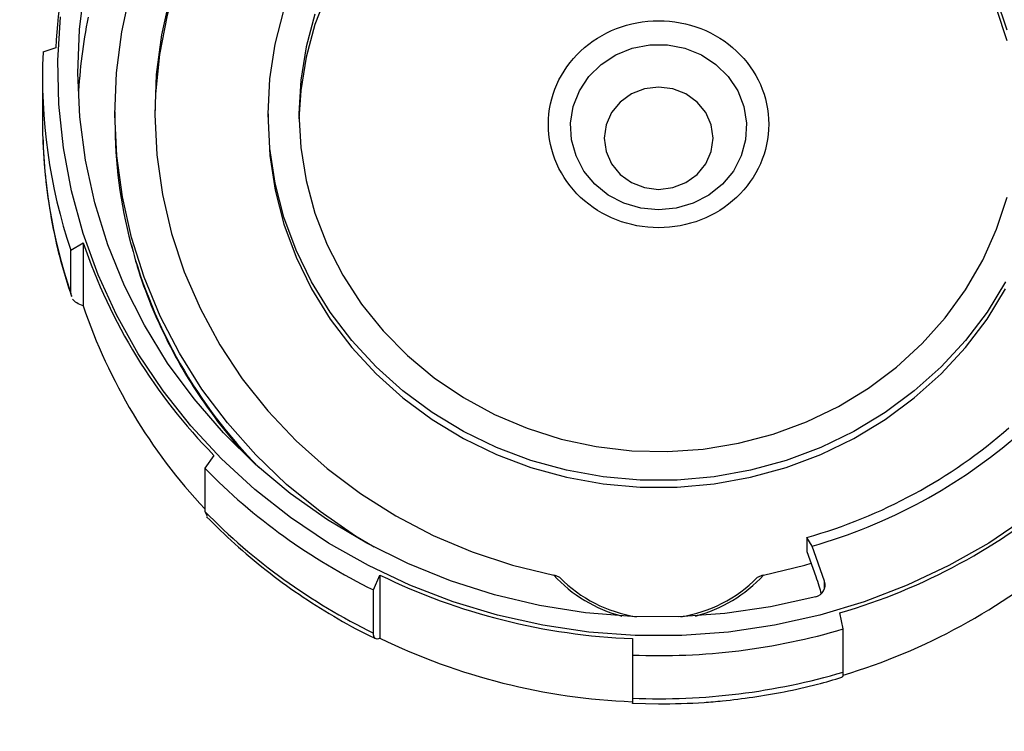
# Model space of a CAD drawing. Header units: inches. Extents: x 1.5 to 64.5, y 1.5 to 49.5.
# Tile 12 of 27: x 13.5 to 17.3, y 24.6 to 27.4. Entities that reach past the tile are written whole.
import ezdxf

# ---------------------------------------------------------------- set-up
doc = ezdxf.new("R2010")
doc.units = ezdxf.units.IN
doc.header["$LTSCALE"] = 6
doc.header["$MEASUREMENT"] = 0
doc.layers.add('DIMENSIONS', color=140, linetype='Continuous', lineweight=25)
doc.styles.add('SLDTEXTSTYLE0', font='TXT', dxfattribs={"width": 0.7})
doc.dimstyles.new('SLDDIMSTYLE0', dxfattribs={"dimtxt": 0.509766, "dimasz": 0.78, "dimexe": 0, "dimexo": 0.0625, "dimgap": 0.127441, "dimtad": 0, "dimtih": 1, "dimtoh": 1, "dimrnd": 1e-09, "dimzin": 12, "dimdsep": 46, "dimtxsty": 'SLDTEXTSTYLE0', "dimsah": 1, "dimcen": 0.09, "dimadec": 0, "dimazin": 3, "dimtfac": 1, "dimtofl": 0, "dimtmove": 0, "dimatfit": 3, "dimfxl": 0, "dimfrac": 2, "dimtolj": 1, "dimtzin": 12, "dimarcsym": 0})

# ---------------------------------------------------------------- blocks, each defined once
blk = doc.blocks.new('_D_1')
at = {"layer": 'DIMENSIONS'}
for p, q in [((11.5189, 31.6735), (11.5189, 30.8285)), ((19.2589, 31.6735), (19.2589, 19.6132)), ((11.5189, 30.4685), (11.5189, 29.1405)), ((11.5189, 28.7805), (11.5189, 19.6132)), ((11.5189, 20.3632), (13.6866, 20.3632)), ((14.3773, 20.3632), (14.2061, 20.3632)), ((14.2061, 20.3632), (14.2061, 19.553)), ((16.3162, 20.3632), (16.4873, 20.3632)), ((16.4873, 20.3632), (16.4873, 19.553)), ((19.2589, 20.3632), (17.0069, 20.3632)), ((14.2061, 19.553), (14.3773, 19.553)), ((16.4873, 19.553), (16.3162, 19.553))]:
    blk.add_line(p, q, dxfattribs=at)
for points in [[(11.5189, 20.3632), (12.2989, 20.2432), (12.2989, 20.4832)], [(19.2589, 20.3632), (18.4789, 20.4832), (18.4789, 20.2432)]]:
    blk.add_solid(points, dxfattribs=at)
at = {"layer": 'DIMENSIONS', "char_height": 0.5, "attachment_point": 1, "style": 'SLDTEXTSTYLE0'}
for s, insert in [('7.74', (14.5893, 21.1219)), ('196.6', (14.3773, 20.1976))]:
    blk.add_mtext(s, dxfattribs=dict(at, insert=insert))
blk = doc.blocks.new('_D_5')
at = {"layer": 'DIMENSIONS'}
for p, q in [((11.9452, 31.1537), (11.9452, 29.5862)), ((18.8322, 31.1537), (18.8322, 22.3381)), ((11.9452, 29.2262), (11.9452, 22.3381)), ((11.9452, 23.0881), (13.6866, 23.0881)), ((14.3773, 23.0881), (14.2061, 23.0881)), ((14.2061, 23.0881), (14.2061, 22.278)), ((16.3162, 23.0881), (16.4873, 23.0881)), ((16.4873, 23.0881), (16.4873, 22.278)), ((18.8322, 23.0881), (17.0069, 23.0881)), ((14.2061, 22.278), (14.3773, 22.278)), ((16.4873, 22.278), (16.3162, 22.278))]:
    blk.add_line(p, q, dxfattribs=at)
for points in [[(11.9452, 23.0881), (12.7252, 22.9681), (12.7252, 23.2081)], [(18.8322, 23.0881), (18.0522, 23.2081), (18.0522, 22.9681)]]:
    blk.add_solid(points, dxfattribs=at)
at = {"layer": 'DIMENSIONS', "char_height": 0.5, "attachment_point": 1, "style": 'SLDTEXTSTYLE0'}
for s, insert in [('6.89', (14.5893, 23.8468)), ('174.9', (14.3773, 22.9225))]:
    blk.add_mtext(s, dxfattribs=dict(at, insert=insert))

msp = doc.modelspace()

# ---------------------------------------------------------------- linework, layer by layer
for p, q in [((13.635, 27.2917), (13.5849, 27.2746)), ((13.5827, 27.1784), (13.5827, 27.01)), ((13.8657, 27.0409), (13.8657, 27.005)), ((14.4637, 27.034), (14.4637, 27.0067)), ((13.6933, 26.501), (13.7416, 26.5303)), ((13.7416, 26.5303), (13.7416, 26.2841)), ((13.6933, 26.3326), (13.6933, 26.501)), ((13.6971, 26.321), (13.6933, 26.3326)), ((14.2516, 25.7002), (14.2162, 25.6498)), ((14.2162, 25.6498), (14.2162, 25.4815)), ((14.2162, 25.4815), (14.226, 25.463)), ((16.5669, 25.3798), (16.5669, 25.3246)), ((16.5866, 25.3458), (16.5669, 25.3798)), ((16.6356, 25.2084), (16.5866, 25.3458)), ((16.5669, 25.3246), (16.6014, 25.2276)), ((16.5669, 25.3246), (16.5671, 25.3243)), ((16.567, 25.3242), (16.6014, 25.2272)), ((14.875, 25.1748), (14.9, 25.2327)), ((14.9, 25.2327), (14.9, 24.9865)), ((14.875, 25.0065), (14.875, 25.1748)), ((16.6356, 25.1785), (16.6356, 25.2084)), ((16.7086, 25.0223), (16.6956, 25.0848)), ((16.7086, 24.8539), (16.7086, 25.0223)), ((15.8853, 24.9846), (15.8853, 24.9205)), ((15.8853, 24.9205), (15.8853, 24.7521)), ((15.8853, 24.7332), (15.9877, 24.7295))]:
    msp.add_line(p, q)
at = {"flags": 128}
for points in [[(15.4403, 28.782), (15.3382, 28.7514), (15.1845, 28.6939), (15.0365, 28.6245), (14.8951, 28.5437), (14.7616, 28.452), (14.6367, 28.35), (14.5213, 28.2386), (14.4163, 28.1185), (14.3225, 27.9904), (14.2404, 27.8555), (14.1707, 27.7145), (14.1138, 27.5685), (14.0702, 27.4185), (14.0401, 27.2657), (14.0239, 27.111), (14.0208, 27.0238)], [(16.6017, 25.1482), (16.4251, 25.1086), (16.2458, 25.0824), (16.0648, 25.0698), (15.8832, 25.0709), (15.7024, 25.0855), (15.5234, 25.1138), (15.3474, 25.1554), (15.1754, 25.21), (15.0087, 25.2775), (14.8483, 25.3572), (14.6951, 25.4488), (14.5503, 25.5516), (14.4147, 25.6649), (14.2891, 25.7881), (14.1744, 25.9203), (14.0714, 26.0607), (13.9806, 26.2085), (13.9028, 26.3625), (13.8382, 26.5219), (13.7875, 26.6857), (13.7508, 26.8528), (13.7285, 27.022), (13.7207, 27.1924), (13.7274, 27.3629), (13.7487, 27.5323)], [(14.8773, 25.3417), (14.8053, 25.3851), (14.6662, 25.4807), (14.5358, 25.5867), (14.415, 25.7022), (14.3046, 25.8266), (14.2052, 25.9589), (14.1177, 26.0985), (14.0424, 26.2442), (13.9801, 26.3952), (13.9309, 26.5504), (13.8953, 26.7089), (13.8736, 26.8696), (13.8657, 27.0314), (13.8719, 27.1933), (13.8921, 27.3542), (13.926, 27.513)], [(14.0811, 27.4954), (14.047, 27.3421), (14.0269, 27.1868), (14.0208, 27.0303), (14.0288, 26.874), (14.0508, 26.7188), (14.0868, 26.566), (14.1363, 26.4165), (14.1992, 26.2716), (14.2749, 26.1321), (14.3628, 25.9992), (14.4625, 25.8737), (14.573, 25.7567), (14.6937, 25.6488), (14.8237, 25.5509), (14.9621, 25.4637), (15.1077, 25.3878), (15.2597, 25.3237), (15.417, 25.272), (15.5783, 25.233)], [(14.694, 27.5055), (14.6461, 27.3819), (14.6116, 27.2544), (14.5907, 27.1244), (14.5839, 27.0135)], [(17.3483, 27.3596), (17.3071, 27.4853)], [(17.3483, 27.3185), (17.3071, 27.4442)], [(17.4243, 25.4572), (17.2763, 25.3578), (17.1206, 25.2695), (16.9581, 25.1928), (16.7898, 25.1282), (16.6166, 25.076), (16.4396, 25.0366), (16.26, 25.0102), (16.0787, 24.997), (15.8968, 24.997), (15.7155, 25.0102), (15.5358, 25.0366), (15.3589, 25.076), (15.1857, 25.1282), (15.0173, 25.1928), (14.8548, 25.2695), (14.6991, 25.3578), (14.5512, 25.4572), (14.4119, 25.567), (14.282, 25.6867), (14.1625, 25.8155), (14.0539, 25.9525), (13.9569, 26.0971), (13.8721, 26.2483), (13.8001, 26.4052), (13.7412, 26.5669), (13.6959, 26.7324), (13.6643, 26.9007), (13.6467, 27.0708), (13.6432, 27.2416), (13.6537, 27.4122)], [(14.4637, 27.034), (14.4706, 27.1702), (14.4913, 27.3051), (14.5255, 27.4375)], [(14.6461, 27.4229), (14.6116, 27.2955), (14.5907, 27.1654), (14.5837, 27.034)], [(15.9877, 26.6581), (15.9185, 26.6647), (15.8522, 26.6843), (15.7913, 26.716), (15.7386, 26.7586), (15.696, 26.8103), (15.6654, 26.869), (15.6479, 26.9322), (15.6444, 26.9975), (15.6549, 27.0621), (15.6791, 27.1234), (15.7159, 27.1789), (15.7638, 27.2263), (15.8209, 27.2636), (15.8848, 27.2894), (15.9529, 27.3025), (16.0225, 27.3025), (16.0906, 27.2894), (16.1546, 27.2636), (16.2116, 27.2263), (16.2596, 27.1789), (16.2964, 27.1234), (16.3205, 27.0621), (16.331, 26.9975), (16.3275, 26.9322), (16.3101, 26.869), (16.2795, 26.8103), (16.2369, 26.7586), (16.1841, 26.716), (16.1233, 26.6843), (16.0569, 26.6647), (15.9877, 26.6581)], [(16.2002, 26.9383), (16.193, 26.99), (16.1718, 27.0381), (16.138, 27.0795), (16.094, 27.1112), (16.0427, 27.1311), (15.9877, 27.138), (15.9327, 27.1311), (15.8815, 27.1112), (15.8375, 27.0795), (15.8037, 27.0381), (15.7825, 26.99), (15.7752, 26.9383), (15.7825, 26.8866), (15.8037, 26.8384), (15.8375, 26.7971), (15.8815, 26.7653), (15.9327, 26.7454), (15.9877, 26.7386), (16.0427, 26.7454), (16.094, 26.7653), (16.138, 26.7971), (16.1718, 26.8384), (16.193, 26.8866), (16.2002, 26.9383)], [(17.3423, 26.3778), (17.2698, 26.2598), (17.1857, 26.1488), (17.0907, 26.0458), (16.9857, 25.9517), (16.8717, 25.8675), (16.7497, 25.7938), (16.6208, 25.7314), (16.4862, 25.6807), (16.347, 25.6423), (16.2046, 25.6165), (16.0602, 25.6036), (15.9152, 25.6036), (15.7708, 25.6165), (15.6284, 25.6423), (15.4893, 25.6807), (15.3546, 25.7314), (15.2257, 25.7938), (15.1037, 25.8675), (14.9897, 25.9517), (14.8848, 26.0458), (14.7898, 26.1488), (14.7057, 26.2598), (14.6331, 26.3778), (14.5729, 26.5018), (14.5255, 26.6306), (14.4913, 26.763), (14.4706, 26.8979), (14.4637, 27.034)], [(14.5837, 27.034), (14.5907, 26.9027), (14.6116, 26.7726), (14.6461, 26.6452), (14.694, 26.5216), (14.7547, 26.4031), (14.8277, 26.2908), (14.9122, 26.186), (15.0074, 26.0896), (15.1123, 26.0025), (15.226, 25.9258), (15.3472, 25.86), (15.4748, 25.8059), (15.6075, 25.764), (15.7439, 25.7347), (15.8828, 25.7184), (16.0227, 25.7151), (16.1623, 25.7249), (16.3001, 25.7478), (16.4349, 25.7834), (16.5652, 25.8315), (16.6897, 25.8915), (16.8073, 25.9628), (16.9167, 26.0448), (17.0169, 26.1367), (17.1069, 26.2374), (17.1857, 26.3461), (17.2527, 26.4616), (17.3071, 26.5828), (17.3483, 26.7085)], [(14.4637, 27.0067), (14.4706, 26.8705), (14.4913, 26.7356), (14.5255, 26.6032), (14.5729, 26.4744), (14.6331, 26.3504), (14.7057, 26.2324), (14.7898, 26.1214), (14.8848, 26.0184), (14.9897, 25.9244), (15.1037, 25.8401), (15.2257, 25.7664), (15.3546, 25.704), (15.4893, 25.6533), (15.6284, 25.6149), (15.7708, 25.5892), (15.9152, 25.5762), (16.0602, 25.5762), (16.2046, 25.5892), (16.347, 25.6149), (16.4862, 25.6533), (16.6208, 25.704), (16.7497, 25.7664), (16.8717, 25.8401), (16.9857, 25.9244), (17.0907, 26.0184), (17.1857, 26.1214), (17.2698, 26.2324), (17.3423, 26.3504)], [(16.3972, 25.233), (16.5585, 25.272), (16.583, 25.2792)]]:
    msp.add_lwpolyline(points, dxfattribs=at)
for centre, radius, start, end in [((15.7431, 27.1912), 2.1105, 150.9007, 177.2688), ((15.7288, 27.0096), 2.0081, 168.4792, 177.2921), ((15.716, 27.1788), 2.1332, 177.4251, 198.5255), ((15.7171, 27.0107), 2.1344, 180.0187, 198.5228), ((15.7452, 27.0052), 1.8795, 180.0083, 194.7584), ((15.8119, 27.2305), 2.1854, 198.6879, 224.4455), ((15.8223, 27.0315), 1.9607, 194.9261, 224.6708), ((15.8093, 26.9831), 2.1826, 198.6795, 223.1241), ((16.0155, 27.3362), 2.0326, 285.74, 311.2225), ((16.0164, 27.3624), 2.0957, 285.7883, 311.1742), ((15.9255, 27.326), 2.394, 224.4401, 243.9728), ((16.0207, 27.3826), 2.3949, 286.3695, 310.593), ((15.9255, 27.1576), 2.394, 224.4401, 243.9728), ((16.021, 27.1359), 2.3942, 286.6661, 310.5945), ((15.9837, 27.4558), 2.4732, 244.0143, 267.7203), ((15.9793, 25.5977), 0.542, 222.2866, 255.5056), ((15.9818, 25.5951), 0.5311, 224.4545, 261.2502), ((15.9937, 25.5951), 0.5311, 278.7498, 315.5455), ((15.9962, 25.5977), 0.542, 284.4944, 317.7134), ((16.5913, 25.1937), 0.0466, 282.8666, 18.3486), ((15.9881, 27.4675), 2.5492, 267.6882, 286.4166), ((15.9837, 27.2097), 2.4732, 244.0143, 267.7203), ((15.9881, 27.2992), 2.5492, 267.6882, 286.4166)]:
    msp.add_arc(centre, radius, start, end)
for points, knots in [([(15.9877, 26.5888), (15.8737, 26.5888), (15.7642, 26.6314), (15.6029, 26.783), (15.5576, 26.8858), (15.5576, 27.1002), (15.6029, 27.203), (15.7642, 27.3546), (15.8737, 27.3972), (15.9877, 27.3972)], [0, 0, 0, 0, 0.25, 0.25, 0.5, 0.5, 0.75, 0.75, 1, 1, 1, 1]), ([(15.9877, 27.3972), (16.1018, 27.3972), (16.2112, 27.3546), (16.3725, 27.203), (16.4178, 27.1002), (16.4178, 26.8858), (16.3725, 26.783), (16.2112, 26.6314), (16.1018, 26.5888), (15.9877, 26.5888)], [0, 0, 0, 0, 0.25, 0.25, 0.5, 0.5, 0.75, 0.75, 1, 1, 1, 1]), ([(13.5841, 26.9422), (13.5867, 26.8908), (13.5919, 26.7843), (13.6157, 26.6236), (13.6491, 26.4672), (13.681, 26.3674), (13.6959, 26.3207)], [0, 0, 0, 0, 0.243829, 0.505326, 0.76859, 1, 1, 1, 1]), ([(13.9298, 26.5225), (13.9371, 26.4941), (13.9573, 26.4145), (14.0047, 26.287), (14.0709, 26.1406), (14.1475, 26.0034), (14.2326, 25.8766), (14.3055, 25.7806), (14.3539, 25.7281), (14.3687, 25.712)], [0, 0, 0, 0, 0.095322, 0.266936, 0.440046, 0.614764, 0.772577, 0.930351, 1, 1, 1, 1]), ([(14.2233, 25.4604), (14.2595, 25.4247), (14.3333, 25.3516), (14.4543, 25.251), (14.5832, 25.1563), (14.7188, 25.0713), (14.8193, 25.0142), (14.8759, 24.9883), (14.8838, 24.9847)], [0, 0, 0, 0, 0.187641, 0.383231, 0.578639, 0.773746, 0.968371, 1, 1, 1, 1]), ([(15.6026, 25.2231), (15.5986, 25.2247), (15.5905, 25.228), (15.5824, 25.2313), (15.5783, 25.233)], [0, 0, 0, 0, 0.495152, 1, 1, 1, 1]), ([(16.3972, 25.233), (16.3931, 25.2313), (16.385, 25.228), (16.3768, 25.2247), (16.3728, 25.2231)], [0, 0, 0, 0, 0.504848, 1, 1, 1, 1]), ([(16.6014, 25.2276), (16.6055, 25.2153), (16.6133, 25.1926), (16.6194, 25.1703), (16.6222, 25.1599)], [0, 0, 0, 0, 0.536202, 1, 1, 1, 1]), ([(14.9, 24.9865), (14.8919, 24.9823), (14.8857, 24.9819), (14.8793, 24.9869), (14.8777, 24.9896), (14.8756, 24.9967), (14.875, 25.0011), (14.875, 25.0065)], [0, 0, 0, 0, 0.5, 0.5, 0.75, 0.75, 1, 1, 1, 1]), ([(15.9877, 24.7295), (16.0469, 24.7307), (16.1301, 24.7322), (16.2528, 24.7429), (16.3574, 24.7556), (16.4814, 24.7771), (16.5977, 24.8026), (16.6719, 24.8244), (16.7036, 24.8337)], [0, 0, 0, 0, 0.244124, 0.343355, 0.508109, 0.679392, 0.863328, 1, 1, 1, 1]), ([(16.7026, 24.8372), (16.7041, 24.8363), (16.7082, 24.8337), (16.7084, 24.8461), (16.7086, 24.8539)], [0, 0, 0, 0, 0.365785, 1, 1, 1, 1]), ([(15.8853, 24.7521), (15.8853, 24.7403), (15.8853, 24.728), (15.8853, 24.7319), (15.8853, 24.7321)], [0, 0, 0, 0, 0.961466, 1, 1, 1, 1])]:
    msp.add_open_spline(points, degree=3, knots=knots)
msp.add_open_spline([(13.7416, 26.2841), (13.7222, 26.2905), (13.7085, 26.2991), (13.7007, 26.31)], degree=3)

# ---------------------------------------------------------------- dimensions: what is measured, and where the dimension line sits
at = {"layer": 'DIMENSIONS'}
dim = msp.add_linear_dim(base=(19.2589, 20.3632), p1=(11.5189, 31.9735), p2=(19.2589, 31.9735), dimstyle='SLDDIMSTYLE0', dxfattribs=at)
dim.commit()
dim.dimension.update_dxf_attribs({"geometry": '_D_1', "text_midpoint": (15.3467, 20.3632), "dimtype": 160})
dim = msp.add_linear_dim(base=(18.8322, 23.0881), p1=(11.9452, 31.4537), p2=(18.8322, 31.4537), angle=0, dimstyle='SLDDIMSTYLE0', dxfattribs=at)
dim.commit()
dim.dimension.update_dxf_attribs({"geometry": '_D_5', "text_midpoint": (15.3467, 23.0881), "dimtype": 160})

doc.saveas('drawing.dxf')
